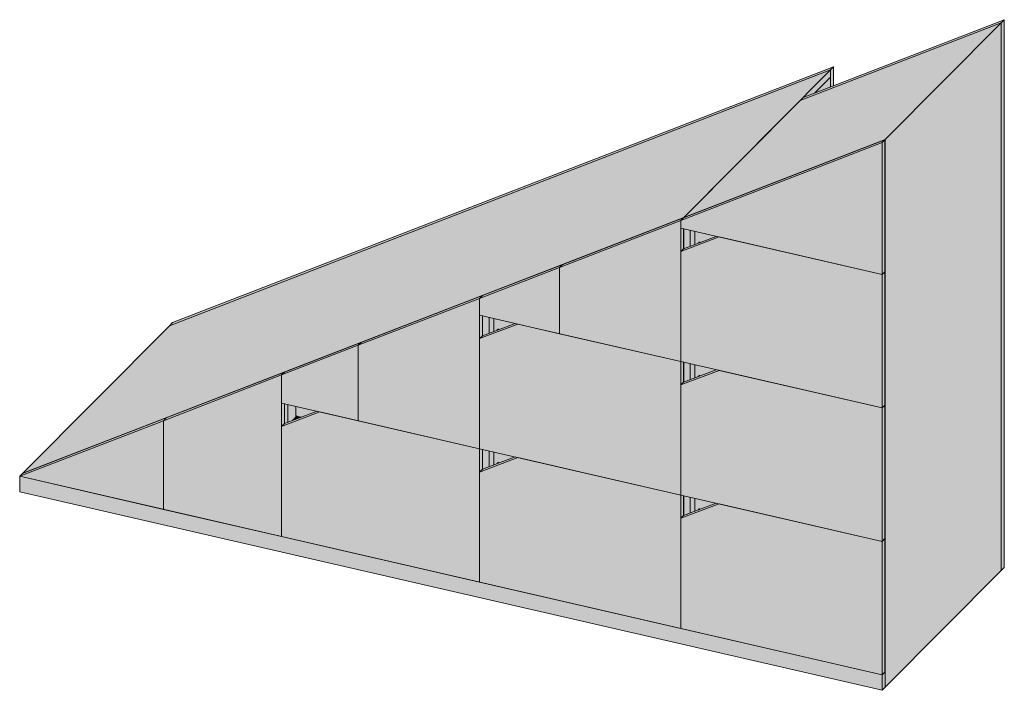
# Model space of a CAD drawing. Header units: centimetres. Extents: x 14116 to 17381, y 105 to 11877.
# Tile 8 of 9: x 14116 to 14394, y 3517 to 3707. Entities that reach past the tile are written whole.
import ezdxf

# ---------------------------------------------------------------- set-up
doc = ezdxf.new("R2010")
doc.units = ezdxf.units.CM
doc.layers.add('A-GENM', color=13, linetype='Continuous', lineweight=18)

# ---------------------------------------------------------------- blocks, each defined once
blk = doc.blocks.new('CASE_Szafa_poz0 - E25-S-06-8027443-E25-S-06-1')
at = {"layer": 'A-GENM'}
for points in [[(14303.55, 3651), (14360.39, 3673), (14393.19, 3705.99), (14336.35, 3683.99), (14312.91, 3660.41)], [(14360.38, 3518.28), (14393.18, 3551.27), (14393.19, 3705.99), (14360.39, 3673), (14360.38, 3521.79)], [(14393.18, 3551.27), (14394.05, 3552.14), (14394.05, 3706.86), (14393.19, 3705.99), (14393.18, 3580.96)], [(14158.26, 3620.42), (14344.99, 3692.68), (14345.85, 3693.55), (14159.12, 3621.28)], [(14344.99, 3687.87), (14345.85, 3688.2), (14345.85, 3693.55), (14344.99, 3692.68)], [(14116.82, 3578.74), (14303.55, 3651), (14344.99, 3692.68), (14158.26, 3620.42)], [(14337.22, 3684.86), (14340.57, 3686.16), (14344.99, 3690.6), (14344.99, 3692.68), (14341.63, 3689.3)], [(14340.57, 3686.16), (14344.99, 3687.87), (14344.99, 3690.6)], [(14302.69, 3650.14), (14359.52, 3672.13), (14360.3, 3672.91), (14303.47, 3650.92)], [(14359.52, 3634.87), (14359.52, 3672.13), (14302.69, 3650.14), (14302.69, 3647.96), (14303.55, 3647.76), (14303.55, 3647.76), (14359.01, 3634.99)], [(14360.38, 3522.66), (14360.38, 3522.66), (14360.38, 3673), (14303.55, 3651), (14303.55, 3650.95), (14360.3, 3672.91), (14360.3, 3522.68), (14360.38, 3522.66)], [(14359.52, 3634.87), (14360.3, 3635.66), (14360.3, 3672.91), (14359.52, 3672.13), (14359.52, 3635.28)], [(14268.41, 3636.87), (14302.69, 3650.14), (14303.47, 3650.92), (14269.19, 3637.65)], [(14302.69, 3610.27), (14302.69, 3650.14), (14268.41, 3636.87), (14268.41, 3618.16), (14302.69, 3610.27)], [(14302.69, 3641.38), (14302.69, 3641.39), (14303.47, 3642.17), (14303.47, 3647.78), (14302.69, 3647.96), (14302.69, 3641.87)], [(14306.69, 3643.38), (14307.58, 3643.72), (14308.01, 3644.14), (14308.44, 3644.04), (14312.71, 3645.65), (14306.69, 3647.04), (14306.69, 3644.52)], [(14302.69, 3641.38), (14313.52, 3645.47), (14312.71, 3645.65), (14303.47, 3642.17), (14302.69, 3641.39)], [(14359.52, 3597.18), (14359.52, 3634.87), (14313.52, 3645.47), (14302.69, 3641.38), (14302.69, 3610.27), (14348.94, 3599.62)], [(14307.58, 3643.72), (14308.44, 3644.04), (14308.01, 3644.14)], [(14245.86, 3628.14), (14268.41, 3636.87), (14269.19, 3637.65), (14246.64, 3628.92), (14246.35, 3628.63)], [(14268.41, 3618.16), (14268.41, 3636.87), (14245.86, 3628.14), (14245.86, 3623.35), (14248.53, 3622.74), (14248.53, 3622.74), (14268.29, 3618.19)], [(14359.52, 3597.18), (14360.3, 3597.96), (14360.3, 3635.66), (14359.52, 3634.85), (14359.52, 3598.14)], [(14211.58, 3614.88), (14245.86, 3628.14), (14246.64, 3628.92), (14212.36, 3615.66)], [(14245.86, 3585.66), (14245.86, 3628.14), (14211.58, 3614.88), (14211.58, 3593.55), (14244.92, 3585.87)], [(14245.86, 3616.78), (14245.86, 3616.78), (14246.64, 3617.56), (14246.64, 3623.17), (14245.86, 3623.35), (14245.86, 3617.27)], [(14302.69, 3572.57), (14302.69, 3610.27), (14256.68, 3620.86), (14245.86, 3616.78), (14245.86, 3585.66), (14302.69, 3572.57)], [(14249.86, 3618.77), (14250.75, 3619.11), (14251.18, 3619.54), (14251.61, 3619.43), (14255.88, 3621.04), (14249.86, 3622.43), (14249.86, 3620.86)], [(14250.75, 3619.11), (14251.61, 3619.43), (14251.18, 3619.54)], [(14189.93, 3606.5), (14211.58, 3614.88), (14212.36, 3615.66), (14190.71, 3607.28)], [(14211.58, 3593.55), (14211.58, 3614.88), (14189.93, 3606.5), (14189.93, 3598.54), (14210.45, 3593.81)], [(14302.69, 3603.69), (14302.69, 3603.69), (14303.47, 3604.47), (14303.47, 3610.09), (14302.69, 3610.25), (14302.69, 3604.18)], [(14156.55, 3593.58), (14189.93, 3606.5), (14190.71, 3607.28), (14157.33, 3594.36)], [(14302.69, 3603.69), (14313.52, 3607.77), (14312.71, 3607.96), (14303.47, 3604.47), (14302.69, 3603.69)], [(14359.52, 3559.49), (14359.52, 3597.18), (14313.52, 3607.77), (14302.69, 3603.69), (14302.69, 3572.57), (14344.99, 3562.83)], [(14306.69, 3605.69), (14307.58, 3606.02), (14308.01, 3606.45), (14308.44, 3606.35), (14312.71, 3607.96), (14306.69, 3609.34), (14306.69, 3607.77)], [(14189.93, 3560.84), (14189.93, 3606.5), (14156.55, 3593.58), (14156.55, 3568.53), (14187.65, 3561.37)], [(14307.58, 3606.02), (14308.44, 3606.35), (14308.01, 3606.45)], [(14189.93, 3591.96), (14189.93, 3591.96), (14190.71, 3592.74), (14190.71, 3598.36), (14189.93, 3598.54), (14189.93, 3592.45)], [(14189.93, 3591.96), (14200.76, 3596.04), (14199.95, 3596.23), (14190.71, 3592.74), (14189.93, 3591.96)], [(14245.86, 3547.96), (14245.86, 3585.66), (14200.76, 3596.04), (14189.93, 3591.96), (14189.93, 3560.84), (14240.57, 3549.18)], [(14191.7, 3593.12), (14193.05, 3593.63), (14193.93, 3594.51), (14193.93, 3597.61), (14191.7, 3598.13), (14191.7, 3593.17)], [(14193.93, 3594.51), (14194.34, 3594.93), (14195.43, 3594.68), (14195.43, 3594.52), (14199.95, 3596.23), (14193.93, 3597.61), (14193.93, 3596.04)], [(14359.52, 3559.49), (14360.3, 3560.27), (14360.3, 3597.96), (14359.52, 3597.16), (14359.52, 3560.45)], [(14115.96, 3577.87), (14156.55, 3593.58), (14157.33, 3594.36), (14116.74, 3578.66), (14115.96, 3577.88)], [(14156.55, 3568.53), (14156.55, 3593.58), (14115.96, 3577.87), (14120.6, 3576.81)], [(14193.05, 3593.63), (14195.18, 3594.43), (14195.4, 3594.68), (14194.34, 3594.93)], [(14195.18, 3594.43), (14195.43, 3594.52), (14195.43, 3594.68)], [(14245.86, 3579.08), (14245.86, 3579.08), (14246.64, 3579.86), (14246.64, 3585.48), (14245.86, 3585.64), (14245.86, 3579.57)], [(14249.86, 3581.08), (14250.75, 3581.42), (14251.17, 3581.84), (14251.61, 3581.74), (14255.88, 3583.35), (14249.86, 3584.74), (14249.86, 3583.95)], [(14245.86, 3579.08), (14256.68, 3583.17), (14255.88, 3583.35), (14246.64, 3579.86), (14245.86, 3579.08)], [(14302.69, 3534.88), (14302.69, 3572.57), (14256.68, 3583.17), (14245.86, 3579.08), (14245.86, 3547.96), (14295.18, 3536.61)], [(14250.75, 3581.42), (14251.61, 3581.74), (14251.17, 3581.84)], [(14359.52, 3517.41), (14359.52, 3521.79), (14115.96, 3577.87), (14115.96, 3573.49), (14331.02, 3523.97)], [(14302.69, 3566), (14302.69, 3566), (14303.47, 3566.78), (14303.47, 3572.39), (14302.69, 3572.55), (14302.69, 3566.49)], [(14306.69, 3567.99), (14307.58, 3568.33), (14308, 3568.76), (14308.44, 3568.66), (14312.71, 3570.27), (14306.69, 3571.65), (14306.69, 3570.08)], [(14302.69, 3566), (14313.51, 3570.08), (14312.71, 3570.27), (14303.47, 3566.78), (14302.69, 3566)], [(14359.52, 3521.79), (14359.52, 3559.49), (14313.51, 3570.08), (14302.69, 3566), (14302.69, 3534.88), (14337.44, 3526.88)], [(14307.58, 3568.33), (14308.44, 3568.66), (14308, 3568.76)], [(14359.52, 3521.79), (14360.3, 3522.57), (14360.3, 3560.27), (14359.52, 3559.47), (14359.52, 3522.86)], [(14359.52, 3517.41), (14360.38, 3518.28), (14360.38, 3522.66), (14359.52, 3521.79), (14359.52, 3518.28)]]:
    blk.add_hatch(color=256, dxfattribs=at).paths.add_polyline_path(points)
h = blk.add_hatch(color=256, dxfattribs=at)
h.paths.add_polyline_path([(14336.36, 3684), (14344.99, 3687.34), (14344.99, 3687.87), (14337.22, 3684.86)])
h.paths.add_polyline_path([(14344.99, 3687.34), (14393.19, 3705.99), (14394.05, 3706.86), (14344.99, 3687.87)])
h = blk.add_hatch(color=256, dxfattribs=at)
h.paths.add_polyline_path([(14303.55, 3566.81), (14305.36, 3567.49), (14305.36, 3571.96), (14303.55, 3572.37), (14303.55, 3570.08)])
h.paths.add_polyline_path([(14116.91, 3578.72), (14303.55, 3650.95), (14303.55, 3651), (14116.82, 3578.74)])
h.paths.add_polyline_path([(14246.72, 3579.9), (14248.53, 3580.58), (14248.53, 3585.04), (14246.72, 3585.46), (14246.72, 3580.96)])
h.paths.add_polyline_path([(14190.71, 3592.74), (14191.7, 3593.12), (14191.7, 3598.13), (14190.71, 3598.36), (14190.71, 3593.55)])
h.paths.add_polyline_path([(14303.55, 3604.51), (14305.36, 3605.19), (14305.36, 3609.65), (14303.55, 3610.07), (14303.55, 3607.77)])
h.paths.add_polyline_path([(14246.72, 3617.59), (14248.53, 3618.27), (14248.53, 3622.74), (14246.72, 3623.15), (14246.72, 3618.16)])
h.paths.add_polyline_path([(14303.55, 3642.2), (14305.36, 3642.88), (14305.36, 3647.35), (14303.55, 3647.76), (14303.55, 3644.52)])
h = blk.add_hatch(color=256, dxfattribs=at)
h.paths.add_polyline_path([(14303.47, 3566.78), (14303.55, 3566.81), (14303.55, 3572.37), (14303.47, 3572.39), (14303.47, 3570.08)])
h.paths.add_polyline_path([(14303.47, 3604.47), (14303.55, 3604.51), (14303.55, 3610.07), (14303.47, 3610.09), (14303.47, 3607.77)])
h.paths.add_polyline_path([(14303.47, 3642.17), (14303.55, 3642.2), (14303.55, 3647.76), (14303.47, 3647.78), (14303.47, 3644.52)])
h = blk.add_hatch(color=256, dxfattribs=at)
h.paths.add_polyline_path([(14305.36, 3567.49), (14306.69, 3567.99), (14306.69, 3571.65), (14305.36, 3571.96), (14305.36, 3567.55)])
h.paths.add_polyline_path([(14305.36, 3605.19), (14306.69, 3605.69), (14306.69, 3609.34), (14305.36, 3609.65), (14305.36, 3605.24)])
h.paths.add_polyline_path([(14305.36, 3642.88), (14306.69, 3643.38), (14306.69, 3647.04), (14305.36, 3647.35), (14305.36, 3642.93)])
h = blk.add_hatch(color=256, dxfattribs=at)
h.paths.add_polyline_path([(14248.53, 3617.78), (14256.68, 3620.86), (14255.88, 3621.04), (14248.53, 3618.27), (14248.53, 3618.16)])
h.paths.add_polyline_path([(14245.86, 3616.78), (14248.53, 3617.78), (14248.53, 3618.27), (14246.64, 3617.56), (14245.86, 3616.78)])
h = blk.add_hatch(color=256, dxfattribs=at)
h.paths.add_polyline_path([(14246.64, 3579.86), (14246.72, 3579.9), (14246.72, 3585.46), (14246.64, 3585.48), (14246.64, 3580.96)])
h.paths.add_polyline_path([(14246.64, 3617.56), (14246.72, 3617.59), (14246.72, 3623.15), (14246.64, 3623.17), (14246.64, 3618.16)])
h = blk.add_hatch(color=256, dxfattribs=at)
h.paths.add_polyline_path([(14248.53, 3580.58), (14249.86, 3581.08), (14249.86, 3584.74), (14248.53, 3585.04), (14248.53, 3580.63)])
h.paths.add_polyline_path([(14248.53, 3618.27), (14249.86, 3618.77), (14249.86, 3622.43), (14248.53, 3622.74), (14248.53, 3618.33)])
h = blk.add_hatch(color=256, dxfattribs=at)
h.paths.add_polyline_path([(14360.3, 3522.57), (14360.38, 3522.66), (14360.3, 3522.68)])
h.paths.add_polyline_path([(14116.74, 3578.66), (14116.91, 3578.72), (14116.82, 3578.74)])
for p, q in [((14336.36, 3684), (14393.19, 3705.99)), ((14393.19, 3705.99), (14336.36, 3684)), ((14337.22, 3684.86), (14394.05, 3706.86)), ((14360.39, 3673), (14393.19, 3705.99)), ((14393.19, 3705.99), (14393.18, 3551.27)), ((14393.18, 3551.27), (14393.19, 3705.99)), ((14394.05, 3706.86), (14393.19, 3705.99)), ((14394.05, 3706.86), (14394.05, 3552.14)), ((14159.12, 3621.28), (14345.85, 3693.55)), ((14345.85, 3693.55), (14344.99, 3692.68)), ((14345.85, 3693.55), (14345.85, 3688.2)), ((14158.26, 3620.42), (14344.99, 3692.68)), ((14344.99, 3692.68), (14158.26, 3620.42)), ((14303.55, 3651), (14344.99, 3692.68)), ((14344.99, 3690.6), (14340.57, 3686.16)), ((14344.99, 3690.6), (14340.57, 3686.16)), ((14344.99, 3692.68), (14344.99, 3690.6)), ((14344.99, 3687.87), (14344.99, 3692.68)), ((14344.99, 3690.6), (14344.99, 3687.87)), ((14337.22, 3684.86), (14336.36, 3684)), ((14336.36, 3684), (14303.55, 3651)), ((14359.52, 3672.13), (14302.69, 3650.14)), ((14303.47, 3650.92), (14360.3, 3672.91)), ((14360.39, 3673), (14303.55, 3651)), ((14360.3, 3672.91), (14359.52, 3672.13)), ((14359.52, 3634.87), (14359.52, 3672.13)), ((14360.3, 3672.91), (14360.3, 3635.66)), ((14360.38, 3518.28), (14360.39, 3673)), ((14303.55, 3651), (14116.82, 3578.74)), ((14302.69, 3650.14), (14268.41, 3636.87)), ((14269.19, 3637.65), (14303.47, 3650.92)), ((14303.47, 3650.92), (14302.69, 3650.14)), ((14303.47, 3650.92), (14302.69, 3650.14)), ((14302.69, 3650.14), (14302.69, 3647.96)), ((14302.69, 3610.27), (14302.69, 3650.14)), ((14303.55, 3651), (14303.55, 3650.95)), ((14303.55, 3650.95), (14303.55, 3651)), ((14302.69, 3647.96), (14359.52, 3634.87)), ((14303.47, 3647.78), (14303.47, 3642.17)), ((14303.55, 3642.2), (14303.55, 3647.76)), ((14303.55, 3647.76), (14303.55, 3642.2)), ((14305.36, 3642.88), (14305.36, 3647.35)), ((14306.69, 3647.04), (14306.69, 3643.38)), ((14313.52, 3645.47), (14302.69, 3641.38)), ((14303.47, 3642.17), (14312.71, 3645.65)), ((14308.01, 3644.14), (14307.58, 3643.72)), ((14359.52, 3634.87), (14313.52, 3645.47)), ((14302.69, 3641.38), (14303.47, 3642.17)), ((14302.69, 3641.38), (14302.69, 3610.27)), ((14246.64, 3628.92), (14269.19, 3637.65)), ((14269.19, 3637.65), (14268.41, 3636.87)), ((14268.41, 3636.87), (14269.19, 3637.65)), ((14268.41, 3636.87), (14245.86, 3628.14)), ((14268.41, 3618.16), (14268.41, 3636.87)), ((14268.41, 3636.87), (14268.41, 3618.16)), ((14359.52, 3634.87), (14360.3, 3635.66)), ((14360.3, 3635.66), (14359.52, 3634.87)), ((14359.52, 3597.18), (14359.52, 3634.87)), ((14360.3, 3635.66), (14360.3, 3597.96)), ((14245.86, 3628.14), (14211.58, 3614.88)), ((14212.36, 3615.66), (14246.64, 3628.92)), ((14245.86, 3628.14), (14246.64, 3628.92)), ((14246.64, 3628.92), (14245.86, 3628.14)), ((14245.86, 3628.14), (14245.86, 3623.35)), ((14245.86, 3585.66), (14245.86, 3628.14)), ((14159.12, 3621.28), (14158.26, 3620.42)), ((14245.86, 3623.35), (14268.41, 3618.16)), ((14256.68, 3620.86), (14245.86, 3616.78)), ((14246.64, 3623.17), (14246.64, 3617.56)), ((14246.64, 3617.56), (14255.88, 3621.04)), ((14246.72, 3617.59), (14246.72, 3623.15)), ((14246.72, 3623.15), (14246.72, 3617.59)), ((14248.53, 3618.27), (14248.53, 3622.74)), ((14249.86, 3622.43), (14249.86, 3618.77)), ((14256.68, 3620.86), (14302.69, 3610.27)), ((14158.26, 3620.42), (14116.82, 3578.74)), ((14251.18, 3619.54), (14250.75, 3619.11)), ((14268.41, 3618.16), (14302.69, 3610.27)), ((14190.71, 3607.28), (14212.36, 3615.66)), ((14212.36, 3615.66), (14211.58, 3614.88)), ((14211.58, 3614.88), (14212.36, 3615.66)), ((14245.86, 3616.78), (14246.64, 3617.56)), ((14245.86, 3585.66), (14245.86, 3616.78)), ((14211.58, 3614.88), (14189.93, 3606.5)), ((14211.58, 3593.55), (14211.58, 3614.88)), ((14211.58, 3614.88), (14211.58, 3593.55)), ((14302.69, 3572.57), (14302.69, 3610.27)), ((14302.69, 3610.27), (14359.52, 3597.18)), ((14303.47, 3610.09), (14303.47, 3604.47)), ((14303.55, 3604.51), (14303.55, 3610.07)), ((14303.55, 3610.07), (14303.55, 3604.51)), ((14305.36, 3605.19), (14305.36, 3609.65)), ((14157.33, 3594.36), (14190.71, 3607.28)), ((14189.93, 3606.5), (14190.71, 3607.28)), ((14190.71, 3607.28), (14189.93, 3606.5)), ((14313.52, 3607.77), (14302.69, 3603.69)), ((14303.47, 3604.47), (14312.71, 3607.96)), ((14306.69, 3609.34), (14306.69, 3605.69)), ((14313.52, 3607.77), (14359.52, 3597.18)), ((14189.93, 3606.5), (14156.55, 3593.58)), ((14189.93, 3606.5), (14189.93, 3598.54)), ((14189.93, 3560.84), (14189.93, 3606.5)), ((14302.69, 3603.69), (14303.47, 3604.47)), ((14308.01, 3606.45), (14307.58, 3606.02)), ((14302.69, 3572.57), (14302.69, 3603.69)), ((14189.93, 3598.54), (14211.58, 3593.55)), ((14200.76, 3596.04), (14189.93, 3591.96)), ((14190.71, 3598.36), (14190.71, 3592.74)), ((14190.71, 3592.74), (14199.95, 3596.23)), ((14191.7, 3593.12), (14191.7, 3598.13)), ((14193.93, 3597.61), (14193.93, 3594.51)), ((14200.76, 3596.04), (14245.86, 3585.66)), ((14359.52, 3597.18), (14360.3, 3597.96)), ((14360.3, 3597.96), (14359.52, 3597.18)), ((14359.52, 3559.49), (14359.52, 3597.18)), ((14360.3, 3597.96), (14360.3, 3560.27)), ((14156.55, 3593.58), (14115.96, 3577.87)), ((14116.74, 3578.66), (14157.33, 3594.36)), ((14157.33, 3594.36), (14156.55, 3593.58)), ((14156.55, 3593.58), (14157.33, 3594.36)), ((14156.55, 3568.53), (14156.55, 3593.58)), ((14156.55, 3593.58), (14156.55, 3568.53)), ((14194.34, 3594.93), (14193.05, 3593.63)), ((14195.18, 3594.43), (14195.43, 3594.68)), ((14211.58, 3593.55), (14245.86, 3585.66)), ((14189.93, 3591.96), (14190.71, 3592.74)), ((14189.93, 3560.84), (14189.93, 3591.96)), ((14245.86, 3547.96), (14245.86, 3585.66)), ((14302.69, 3572.57), (14245.86, 3585.66)), ((14246.64, 3585.48), (14246.64, 3579.86)), ((14246.72, 3579.9), (14246.72, 3585.46)), ((14246.72, 3585.46), (14246.72, 3579.9)), ((14248.53, 3580.58), (14248.53, 3585.04)), ((14249.86, 3584.74), (14249.86, 3581.08)), ((14256.68, 3583.17), (14245.86, 3579.08)), ((14246.64, 3579.86), (14255.88, 3583.35)), ((14251.17, 3581.84), (14250.75, 3581.42)), ((14256.68, 3583.17), (14302.69, 3572.57)), ((14245.86, 3579.08), (14246.64, 3579.86)), ((14245.86, 3547.96), (14245.86, 3579.08)), ((14116.82, 3578.74), (14115.96, 3577.87)), ((14115.96, 3577.87), (14116.74, 3578.66)), ((14115.96, 3577.87), (14156.55, 3568.53)), ((14359.52, 3521.79), (14115.96, 3577.87)), ((14115.96, 3577.87), (14115.96, 3573.49)), ((14116.82, 3578.74), (14116.91, 3578.72)), ((14115.96, 3573.49), (14359.52, 3517.41)), ((14115.96, 3573.49), (14115.96, 3573.49)), ((14302.69, 3534.88), (14302.69, 3572.57)), ((14359.52, 3559.49), (14302.69, 3572.57)), ((14303.47, 3572.39), (14303.47, 3566.78)), ((14303.55, 3566.81), (14303.55, 3572.37)), ((14303.55, 3572.37), (14303.55, 3566.81)), ((14305.36, 3567.49), (14305.36, 3571.96)), ((14306.69, 3571.65), (14306.69, 3567.99)), ((14156.55, 3568.53), (14189.93, 3560.84)), ((14313.51, 3570.08), (14302.69, 3566)), ((14303.47, 3566.78), (14312.71, 3570.27)), ((14308, 3568.76), (14307.58, 3568.33)), ((14313.51, 3570.08), (14359.52, 3559.49)), ((14302.69, 3566), (14303.47, 3566.78)), ((14302.69, 3534.88), (14302.69, 3566)), ((14245.86, 3547.96), (14189.93, 3560.84)), ((14359.52, 3559.49), (14360.3, 3560.27)), ((14360.3, 3560.27), (14359.52, 3559.49)), ((14360.3, 3560.27), (14360.3, 3522.57)), ((14359.52, 3521.79), (14359.52, 3559.49)), ((14360.38, 3518.28), (14393.18, 3551.27)), ((14394.05, 3552.14), (14393.18, 3551.27)), ((14302.69, 3534.88), (14245.86, 3547.96)), ((14359.52, 3521.79), (14302.69, 3534.88)), ((14360.38, 3522.66), (14359.52, 3521.79)), ((14360.3, 3522.57), (14359.52, 3521.79)), ((14359.52, 3517.41), (14359.52, 3521.79)), ((14360.3, 3522.68), (14360.38, 3522.66)), ((14360.38, 3522.66), (14360.38, 3518.28)), ((14360.38, 3518.28), (14359.52, 3517.41))]:
    blk.add_line(p, q, dxfattribs=at)

msp = doc.modelspace()

# ---------------------------------------------------------------- block references
at = {"layer": 'A-GENM'}
msp.add_blockref('CASE_Szafa_poz0 - E25-S-06-8027443-E25-S-06-1', (0, 0), dxfattribs=at)

doc.saveas('drawing.dxf')
